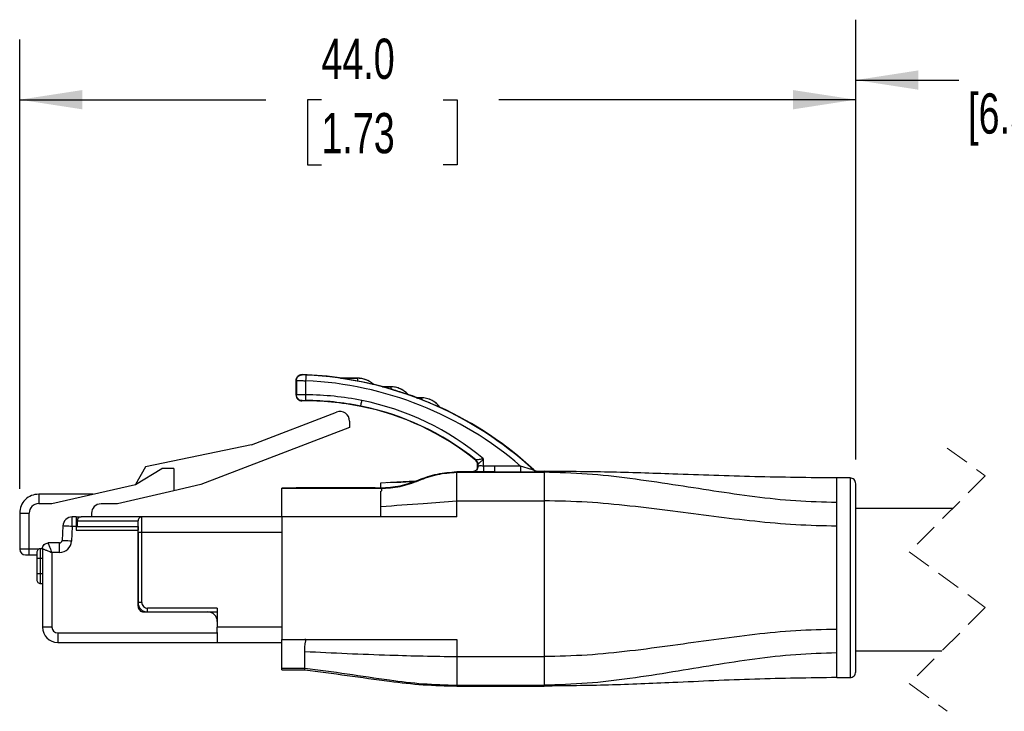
# Model space of a CAD drawing. Header units: millimetres. Extents: x 6 to 273, y 6 to 210.
# Tile 3 of 10: x 79 to 131, y 92 to 128. Entities that reach past the tile are written whole.
import ezdxf

# ---------------------------------------------------------------- set-up
doc = ezdxf.new("R2010")
doc.units = ezdxf.units.MM
doc.linetypes.add('SLD-Dashed', pattern=[1.905, 1.27, -0.635])
doc.linetypes.add('SLD-Solid', pattern=[0])
doc.layers.add('DIMENSIONS', color=140, linetype='SLD-Solid', lineweight=25)
doc.styles.add('SLDTEXTSTYLE0', font='TXT', dxfattribs={"width": 0.7})
doc.dimstyles.new('SLDDIMSTYLE0', dxfattribs={"dimtxt": 2.158008, "dimasz": 3.302, "dimexe": 0, "dimexo": 0.0625, "dimgap": 0.539502, "dimtad": 0, "dimtih": 1, "dimtoh": 1, "dimdec": 1, "dimrnd": 1e-09, "dimzin": 4, "dimdsep": 46, "dimtxsty": 'SLDTEXTSTYLE0', "dimsah": 1, "dimcen": 0.09, "dimadec": 0, "dimazin": 1, "dimtfac": 1, "dimtdec": 1, "dimtofl": 0, "dimtmove": 0, "dimatfit": 3, "dimfxl": 0, "dimfrac": 2, "dimtolj": 1, "dimtzin": 12, "dimarcsym": 0})
doc.dimstyles.new('SLDDIMSTYLE1', dxfattribs={"dimtxt": 2.158008, "dimasz": 3.302, "dimexe": 0, "dimexo": 0.0625, "dimgap": 0.539502, "dimtad": 0, "dimtih": 1, "dimtoh": 1, "dimdec": 1, "dimrnd": 1e-09, "dimzin": 12, "dimdsep": 46, "dimtxsty": 'SLDTEXTSTYLE0', "dimsah": 1, "dimcen": 0.09, "dimadec": 0, "dimazin": 3, "dimtfac": 1, "dimtdec": 1, "dimtofl": 0, "dimtmove": 0, "dimatfit": 3, "dimfxl": 0, "dimfrac": 2, "dimtolj": 1, "dimtzin": 12, "dimarcsym": 0})

# ---------------------------------------------------------------- blocks, each defined once
blk = doc.blocks.new('_D')
at = {"layer": 'DIMENSIONS'}
for p, q in [((79.464, 103.512), (79.464, 127.168)), ((123.464, 105.062), (123.464, 127.168)), ((79.464, 123.993), (92.419, 123.993)), ((95.344, 123.993), (94.619, 123.993)), ((94.619, 123.993), (94.619, 120.563)), ((101.756, 123.993), (102.481, 123.993)), ((102.481, 123.993), (102.481, 120.563)), ((123.464, 123.993), (104.68, 123.993)), ((94.619, 120.563), (95.344, 120.563)), ((102.481, 120.563), (101.756, 120.563))]:
    blk.add_line(p, q, dxfattribs=at)
for points in [[(79.464, 123.993), (82.766, 123.485), (82.766, 124.501)], [(123.464, 123.993), (120.162, 124.501), (120.162, 123.485)]]:
    blk.add_solid(points, dxfattribs=at)
at = {"layer": 'DIMENSIONS', "char_height": 2.1167, "attachment_point": 1, "style": 'SLDTEXTSTYLE0'}
for s, insert in [('44.0', (95.344, 127.205)), ('1.73', (95.344, 123.292))]:
    blk.add_mtext(s, dxfattribs=dict(at, insert=insert))
blk = doc.blocks.new('_D_1')
at = {"layer": 'DIMENSIONS'}
for p, q in [((123.464, 105.062), (123.464, 128.201)), ((150.731, 104.612), (150.731, 128.201)), ((144.104, 126.438), (142.693, 123.615)), ((144.809, 125.026), (144.104, 126.438)), ((123.464, 125.026), (128.896, 125.026)), ((141.987, 125.026), (140.407, 125.026)), ((142.693, 123.615), (141.987, 125.026)), ((150.731, 125.026), (144.809, 125.026))]:
    blk.add_line(p, q, dxfattribs=at)
for points in [[(123.464, 125.026), (126.766, 124.518), (126.766, 125.534)], [(150.731, 125.026), (147.429, 125.534), (147.429, 124.518)]]:
    blk.add_solid(points, dxfattribs=at)
at = {"layer": 'DIMENSIONS', "char_height": 2.1167, "attachment_point": 1, "style": 'SLDTEXTSTYLE0'}
for s, insert in [('2M', (132.564, 127.755)), ('[6.5FT]', (129.38, 124.325))]:
    blk.add_mtext(s, dxfattribs=dict(at, insert=insert))

msp = doc.modelspace()

# ---------------------------------------------------------------- linework, layer by layer
for p, q in [((94.339, 109.519), (94.325, 109.534)), ((96.43, 109.342), (97.233, 109.342)), ((97.233, 109.342), (97.233, 109.341)), ((94.014, 108.448), (94.014, 109.234)), ((94.014, 109.234), (94.028, 109.219)), ((94.028, 109.219), (94.028, 108.462)), ((94.528, 108.465), (94.528, 109.209)), ((97.261, 109.187), (96.369, 109.338)), ((98.603, 108.89), (98.983, 108.89)), ((98.983, 108.89), (98.983, 108.889)), ((94.028, 108.462), (94.014, 108.448)), ((100.385, 108.315), (100.583, 108.315)), ((100.583, 108.315), (100.583, 108.313)), ((94.317, 108.148), (94.331, 108.162)), ((97.414, 107.858), (97.417, 107.874)), ((100.655, 108.196), (100.403, 108.294)), ((91.657, 105.83), (96.145, 107.552)), ((96.824, 107.086), (96.824, 106.742)), ((96.824, 106.742), (89.006, 103.741)), ((91.657, 105.83), (86.084, 104.673)), ((103.468, 105.04), (103.452, 105.033)), ((103.564, 104.799), (103.58, 104.807)), ((103.564, 104.603), (103.564, 104.799)), ((103.58, 104.807), (103.58, 104.718)), ((103.88, 104.721), (103.88, 105.09)), ((105.83, 104.72), (104.464, 104.72)), ((105.83, 104.72), (105.83, 104.42)), ((86.084, 104.673), (85.554, 103.752)), ((85.554, 103.752), (86.94, 104.582)), ((87.574, 104.582), (86.94, 104.582)), ((87.574, 104.582), (87.574, 103.412)), ((102.464, 104.392), (102.464, 104.417)), ((104.464, 104.417), (102.464, 104.417)), ((102.464, 104.244), (102.464, 104.392)), ((102.464, 104.392), (107.064, 104.392)), ((102.464, 102.892), (102.464, 104.244)), ((103.4, 104.443), (103.383, 104.429)), ((104.464, 104.42), (104.464, 104.417)), ((104.464, 104.42), (105.83, 104.42)), ((106.529, 104.521), (106.523, 104.505)), ((106.727, 104.425), (106.732, 104.442)), ((106.732, 104.442), (107.064, 104.442)), ((107.064, 104.442), (107.064, 104.392)), ((107.064, 104.392), (107.064, 102.892)), ((81.157, 102.742), (85.554, 103.752)), ((89.006, 103.741), (87.574, 103.412)), ((98.464, 103.842), (98.978, 103.87)), ((98.464, 103.567), (98.464, 103.842)), ((98.978, 103.87), (100.299, 103.942)), ((123.164, 104.092), (122.464, 104.092)), ((122.464, 102.798), (122.464, 104.092)), ((123.164, 104.092), (123.164, 98.842)), ((123.464, 98.842), (123.464, 103.792)), ((80.464, 103.242), (80.464, 102.742)), ((83.334, 103.242), (80.464, 103.242)), ((87.574, 103.412), (84.614, 102.732)), ((93.264, 103.542), (93.264, 103.553)), ((93.264, 102.042), (93.264, 103.542)), ((98.464, 103.542), (93.264, 103.542)), ((98.164, 103.567), (94.764, 103.567)), ((98.464, 103.542), (98.464, 103.567)), ((98.464, 102.594), (98.464, 103.394)), ((80.464, 102.742), (81.157, 102.742)), ((84.614, 102.732), (83.744, 102.732)), ((102.464, 102.042), (102.464, 102.892)), ((102.464, 102.892), (107.064, 102.892)), ((107.064, 102.892), (107.064, 94.692)), ((122.464, 101.556), (122.464, 102.798)), ((79.464, 102.242), (79.964, 102.242)), ((79.464, 102.242), (79.464, 100.342)), ((79.464, 102.242), (79.464, 101.002)), ((79.964, 100.342), (79.964, 102.242)), ((83.244, 102.232), (83.244, 102.042)), ((98.464, 102.042), (98.464, 102.594)), ((128.571, 102.492), (123.464, 102.492)), ((81.735, 101.568), (81.694, 100.795)), ((82.234, 101.542), (82.234, 102.042)), ((82.444, 102.042), (82.234, 102.042)), ((82.444, 102.042), (82.444, 101.542)), ((82.444, 102.042), (82.694, 102.042)), ((82.494, 101.842), (85.694, 101.842)), ((82.494, 101.842), (82.494, 101.542)), ((85.894, 102.042), (82.694, 102.042)), ((85.694, 101.242), (85.694, 101.842)), ((85.894, 101.242), (85.894, 102.042)), ((93.264, 102.042), (85.894, 102.042)), ((98.464, 102.042), (93.264, 102.042)), ((93.264, 102.042), (93.264, 95.592)), ((102.464, 102.042), (98.464, 102.042)), ((82.234, 101.542), (82.193, 100.769)), ((82.444, 101.542), (82.234, 101.542)), ((82.444, 101.542), (82.444, 101.342)), ((82.444, 101.542), (85.694, 101.542)), ((82.444, 101.342), (85.694, 101.342)), ((85.694, 101.542), (85.694, 101.342)), ((85.694, 101.542), (85.694, 101.542)), ((85.694, 97.342), (85.694, 101.342)), ((85.694, 101.242), (85.694, 97.542)), ((85.694, 101.242), (85.894, 101.242)), ((85.894, 97.542), (85.894, 101.242)), ((85.894, 101.242), (93.264, 101.242)), ((122.464, 96.128), (122.464, 101.556)), ((79.464, 101.002), (79.464, 100.342)), ((81.564, 100.672), (80.964, 100.672)), ((81.564, 100.172), (81.564, 100.672)), ((79.964, 100.342), (79.464, 100.342)), ((79.764, 100.042), (79.964, 100.042)), ((80.459, 100.342), (79.964, 100.342)), ((79.964, 100.042), (79.964, 100.342)), ((79.964, 100.042), (80.364, 100.042)), ((80.364, 100.172), (80.364, 99.872)), ((80.564, 99.872), (80.564, 100.372)), ((80.664, 100.372), (80.564, 100.372)), ((80.664, 100.372), (80.664, 96.242)), ((81.164, 100.172), (81.164, 96.242)), ((81.564, 100.172), (81.164, 100.172)), ((80.364, 99.872), (80.364, 99.042)), ((80.364, 99.872), (80.564, 99.872)), ((80.564, 99.042), (80.564, 99.872)), ((80.564, 99.872), (80.664, 99.872)), ((80.364, 99.042), (80.364, 98.742)), ((80.564, 99.042), (80.364, 99.042)), ((80.664, 99.042), (80.564, 99.042)), ((80.564, 98.542), (80.564, 99.042)), ((80.564, 98.542), (80.664, 98.542)), ((123.164, 98.842), (123.164, 93.592)), ((123.464, 93.892), (123.464, 98.842)), ((80.664, 98.192), (80.664, 96.242)), ((85.694, 97.649), (85.694, 97.649)), ((85.894, 97.542), (85.694, 97.542)), ((85.764, 97.149), (85.764, 97.287)), ((85.994, 97.042), (89.364, 97.042)), ((89.864, 97.242), (86.194, 97.242)), ((86.194, 97.042), (86.194, 97.242)), ((89.364, 97.042), (89.864, 97.042)), ((89.864, 97.242), (89.864, 96.242)), ((81.164, 96.242), (80.664, 96.242)), ((81.464, 95.942), (89.864, 95.942)), ((81.464, 95.942), (81.464, 95.442)), ((89.864, 95.964), (89.864, 96.242)), ((93.264, 96.242), (89.864, 96.242)), ((89.864, 95.964), (89.864, 95.942)), ((89.864, 95.942), (89.864, 95.442)), ((122.464, 94.886), (122.464, 96.128)), ((81.464, 95.442), (89.864, 95.442)), ((89.864, 95.442), (93.264, 95.442)), ((93.264, 95.592), (94.464, 95.592)), ((93.264, 94.092), (93.264, 95.592)), ((94.464, 95.592), (102.464, 95.592)), ((102.464, 95.592), (102.464, 94.692)), ((94.464, 94.092), (94.464, 94.965)), ((122.464, 93.592), (122.464, 94.886)), ((123.464, 94.992), (127.996, 94.992)), ((102.464, 94.692), (107.064, 94.692)), ((102.464, 94.692), (102.464, 93.192)), ((107.064, 94.692), (107.064, 93.192)), ((93.264, 94.092), (94.464, 94.092)), ((93.264, 93.992), (93.264, 94.092)), ((93.264, 93.992), (94.464, 93.992)), ((94.464, 93.992), (94.464, 94.092)), ((122.464, 93.592), (123.164, 93.592)), ((102.464, 93.192), (107.064, 93.192)), ((102.464, 93.192), (102.464, 93.142)), ((102.464, 93.142), (107.064, 93.142)), ((107.064, 93.192), (107.064, 93.142))]:
    msp.add_line(p, q)
at = {"color": 7, "linetype": 'SLD-Dashed', "lineweight": 18}
for p, q in [((128.284, 105.667), (130.284, 104.205)), ((130.284, 104.205), (126.284, 100.205)), ((126.284, 100.205), (130.284, 97.28)), ((130.284, 97.28), (126.284, 93.28)), ((126.284, 93.28), (128.284, 91.817))]:
    msp.add_line(p, q, dxfattribs=at)
at = {"flags": 128}
for points in [[(94.528, 109.209), (94.534, 109.323), (94.538, 109.42), (94.541, 109.485), (94.542, 109.509)], [(96.35, 109.341), (96.36, 109.341), (96.37, 109.341), (96.38, 109.341), (96.39, 109.341), (96.4, 109.342), (96.41, 109.342), (96.42, 109.342), (96.43, 109.342)], [(97.233, 109.341), (96.727, 109.341), (96.507, 109.341), (96.35, 109.341)], [(98.56, 108.889), (98.584, 108.89), (98.603, 108.89)], [(94.527, 108.165), (94.527, 108.188), (94.527, 108.254), (94.528, 108.351), (94.528, 108.465)], [(100.353, 108.313), (100.371, 108.314), (100.385, 108.315)], [(97.417, 107.874), (97.419, 107.88), (97.422, 107.897), (97.427, 107.924), (97.435, 107.961), (97.444, 108.005), (97.454, 108.056), (97.465, 108.111), (97.476, 108.168)], [(103.88, 104.721), (103.88, 104.607), (103.879, 104.51), (103.879, 104.445), (103.879, 104.421)], [(82.234, 101.542), (82.136, 101.547), (82.043, 101.552), (81.956, 101.557), (81.881, 101.561), (81.819, 101.564), (81.773, 101.566), (81.744, 101.568), (81.735, 101.568)], [(82.193, 100.769), (82.096, 100.774), (82.002, 100.779), (81.916, 100.784), (81.84, 100.788), (81.778, 100.791), (81.732, 100.793), (81.704, 100.795), (81.694, 100.795)]]:
    msp.add_lwpolyline(points, dxfattribs=at)
for centre, radius, start, end in [((93.657, 90.545), 19, 81.6098, 87.9866), ((93.657, 90.545), 18.984, 47.3337, 87.3282), ((97.233, 108.092), 1.25, 48.4822, 90.0001), ((93.657, 90.545), 18.684, 49.3436, 87.3282), ((93.657, 90.546), 18.987, 76.7903, 79.0593), ((97.252, 108.204), 1.154, 44.4064, 45.5231), ((93.656, 90.54), 19.005, 74.9109, 76.5977), ((93.654, 90.535), 18.998, 73.5573, 74.9218), ((98.983, 107.64), 1.25, 42.8957, 90.0001), ((94.475, 93.149), 15.316, 78.6991, 89.8002), ((99.029, 107.763), 1.134, 38.8166, 39.9606), ((93.656, 90.541), 19.005, 69.264, 70.8234), ((100.583, 107.065), 1.25, 36.7804, 89.9998), ((94.475, 93.149), 15, 78.6991, 90.6013), ((94.475, 93.149), 15.016, 78.699, 89.8002), ((94.671, 94.13), 14, 51.1517, 78.699), ((94.671, 94.13), 14.016, 51.1202, 78.6991), ((94.671, 94.13), 14.316, 49.9623, 78.6991), ((100.634, 107.178), 1.142, 32.6721, 33.7838), ((93.657, 90.545), 19, 47.356, 65.3431), ((96.324, 107.086), 0.5, 0, 110.9999), ((106.733, 104.745), 0.303, 227.5548, 269.8015), ((123.164, 103.792), 0.3, 359.9995, 90.0004), ((94.389, 63.003), 40.565, 89.4704, 91.5893), ((98.239, 111.679), 8.112, 269.4703, 271.5893), ((80.464, 102.242), 0.5, 90.0002, 179.9999), ((83.744, 102.232), 0.5, 90.0003, 179.9996), ((82.234, 101.542), 0.5, 89.9996, 177.0003), ((82.694, 101.842), 0.2, 90.0001, 180.001), ((85.894, 101.842), 0.2, 90.0001, 180.0011), ((81.564, 100.802), 0.13, 269.9993, 356.9987), ((81.564, 100.802), 0.63, 269.9995, 357), ((79.764, 100.342), 0.3, 180.0014, 269.9982), ((80.564, 100.172), 0.2, 89.998, 180.0011), ((80.564, 98.742), 0.2, 179.9989, 270.002), ((86.194, 97.542), 0.5, 179.999, 270.0003), ((86.194, 97.542), 0.3, 179.9989, 270.0006), ((85.994, 97.342), 0.3, 179.9989, 270.0006), ((89.364, 96.542), 0.5, 0.0004, 89.9997), ((81.464, 96.242), 0.8, 180.0007, 269.9997), ((81.464, 96.242), 0.3, 180.0014, 269.9996), ((123.164, 93.892), 0.3, 269.9996, 0.0005)]:
    msp.add_arc(centre, radius, start, end)
for points, knots in [([(94.014, 109.234), (94.015, 109.254), (94.018, 109.294), (94.037, 109.352), (94.066, 109.405), (94.104, 109.451), (94.152, 109.488), (94.206, 109.515), (94.264, 109.532), (94.305, 109.533), (94.325, 109.534)], [0, 0, 0, 0, 0.125042, 0.250198, 0.375257, 0.500001, 0.624741, 0.749803, 0.874953, 1, 1, 1, 1]), ([(94.028, 109.219), (94.029, 109.239), (94.032, 109.28), (94.051, 109.337), (94.08, 109.39), (94.118, 109.437), (94.166, 109.474), (94.22, 109.501), (94.279, 109.518), (94.319, 109.519), (94.339, 109.519)], [0, 0, 0, 0, 0.125042, 0.250198, 0.375261, 0.500004, 0.624742, 0.749807, 0.874964, 1, 1, 1, 1]), ([(94.542, 109.509), (94.516, 109.51), (94.469, 109.512), (94.406, 109.515), (94.364, 109.517), (94.344, 109.519), (94.339, 109.519)], [0, 0, 0, 0, 0.380194, 0.703517, 0.919971, 1, 1, 1, 1]), ([(96.35, 109.341), (96.35, 109.341), (96.352, 109.34), (96.355, 109.34), (96.36, 109.339), (96.365, 109.338), (96.368, 109.338), (96.369, 109.338)], [0, 0, 0, 0, 0.037335, 0.226806, 0.564404, 0.769978, 1, 1, 1, 1]), ([(97.261, 109.187), (97.26, 109.208), (97.257, 109.246), (97.249, 109.293), (97.246, 109.326), (97.236, 109.338), (97.233, 109.341)], [0, 0, 0, 0, 0.40193, 0.713772, 0.914408, 1, 1, 1, 1]), ([(98.077, 109.012), (98.031, 109.051), (97.917, 109.147), (97.711, 109.254), (97.472, 109.328), (97.312, 109.337), (97.233, 109.341)], [0, 0, 0, 0, 0.195166, 0.483671, 0.74191, 1, 1, 1, 1]), ([(94.028, 109.219), (94.041, 109.219), (94.09, 109.217), (94.186, 109.216), (94.302, 109.213), (94.42, 109.211), (94.49, 109.21), (94.528, 109.209)], [0, 0, 0, 0, 0.075813, 0.296157, 0.576994, 0.77205, 1, 1, 1, 1]), ([(98.077, 109.012), (98.075, 109.012), (98.068, 109.013), (98.051, 109.017), (98.03, 109.022), (98.012, 109.026), (98.002, 109.029), (97.998, 109.03), (97.996, 109.03)], [0, 0, 0, 0, 0.060384, 0.273135, 0.616571, 0.844513, 0.941209, 1, 1, 1, 1]), ([(98.56, 108.889), (98.561, 108.889), (98.564, 108.887), (98.572, 108.886), (98.581, 108.883), (98.588, 108.881), (98.593, 108.88), (98.595, 108.879), (98.596, 108.879)], [0, 0, 0, 0, 0.066432, 0.285954, 0.599368, 0.810366, 0.904078, 1, 1, 1, 1]), ([(98.983, 108.889), (98.9, 108.889), (98.76, 108.889), (98.619, 108.889), (98.561, 108.889)], [0, 0, 0, 0, 0.584119, 1, 1, 1, 1]), ([(99.032, 108.756), (99.029, 108.774), (99.024, 108.807), (99.012, 108.848), (99.002, 108.879), (98.988, 108.886), (98.983, 108.889)], [0, 0, 0, 0, 0.381947, 0.679341, 0.883239, 1, 1, 1, 1]), ([(99.913, 108.474), (99.865, 108.522), (99.746, 108.643), (99.52, 108.779), (99.252, 108.873), (99.072, 108.884), (98.983, 108.889)], [0, 0, 0, 0, 0.19373, 0.486028, 0.744546, 1, 1, 1, 1]), ([(94.014, 108.448), (94.019, 108.409), (94.028, 108.33), (94.098, 108.23), (94.199, 108.161), (94.278, 108.153), (94.317, 108.148)], [0, 0, 0, 0, 0.250187, 0.5, 0.749811, 1, 1, 1, 1]), ([(94.528, 108.465), (94.465, 108.465), (94.347, 108.464), (94.194, 108.464), (94.091, 108.463), (94.041, 108.463), (94.028, 108.462)], [0, 0, 0, 0, 0.380674, 0.70403, 0.921379, 1, 1, 1, 1]), ([(94.331, 108.162), (94.292, 108.167), (94.213, 108.175), (94.112, 108.244), (94.042, 108.344), (94.033, 108.423), (94.028, 108.462)], [0, 0, 0, 0, 0.2501859, 0.4999985, 0.7498127, 1, 1, 1, 1]), ([(99.834, 108.499), (99.833, 108.5), (99.83, 108.501), (99.823, 108.503), (99.81, 108.508), (99.787, 108.516), (99.745, 108.53), (99.67, 108.555), (99.548, 108.596), (99.389, 108.647), (99.211, 108.702), (99.091, 108.738), (99.032, 108.756)], [0, 0, 0, 0, 0.003927, 0.011785, 0.026739, 0.053196, 0.100324, 0.184458, 0.334812, 0.556462, 0.778287, 1, 1, 1, 1]), ([(99.913, 108.474), (99.911, 108.474), (99.904, 108.476), (99.889, 108.481), (99.87, 108.487), (99.853, 108.493), (99.842, 108.497), (99.837, 108.499), (99.834, 108.499)], [0, 0, 0, 0, 0.060327, 0.2580474, 0.5883407, 0.79096, 0.9055914, 1, 1, 1, 1]), ([(100.353, 108.313), (100.354, 108.313), (100.359, 108.311), (100.369, 108.307), (100.382, 108.302), (100.393, 108.297), (100.4, 108.295), (100.403, 108.294)], [0, 0, 0, 0, 0.065596, 0.285741, 0.632225, 0.813482, 1, 1, 1, 1]), ([(100.583, 108.313), (100.538, 108.313), (100.462, 108.313), (100.385, 108.313), (100.354, 108.313)], [0, 0, 0, 0, 0.582886, 1, 1, 1, 1]), ([(100.655, 108.196), (100.651, 108.212), (100.643, 108.242), (100.626, 108.279), (100.607, 108.307), (100.59, 108.311), (100.583, 108.313)], [0, 0, 0, 0, 0.354245, 0.638078, 0.847308, 1, 1, 1, 1]), ([(101.596, 107.795), (101.572, 107.826), (101.516, 107.899), (101.38, 108.035), (101.169, 108.181), (100.884, 108.293), (100.682, 108.307), (100.583, 108.313)], [0, 0, 0, 0, 0.099234, 0.2335, 0.489056, 0.746893, 1, 1, 1, 1]), ([(94.331, 108.162), (94.336, 108.163), (94.356, 108.164), (94.396, 108.164), (94.456, 108.165), (94.502, 108.165), (94.527, 108.165)], [0, 0, 0, 0, 0.07989, 0.296246, 0.619636, 1, 1, 1, 1]), ([(101.519, 107.828), (101.518, 107.829), (101.517, 107.829), (101.516, 107.829), (101.515, 107.83), (101.513, 107.831), (101.509, 107.833), (101.501, 107.836), (101.487, 107.843), (101.463, 107.854), (101.419, 107.874), (101.34, 107.909), (101.211, 107.965), (101.04, 108.038), (100.848, 108.118), (100.719, 108.17), (100.655, 108.196)], [0, 0, 0, 0, 0.002171, 0.002633, 0.003531, 0.005427, 0.009907, 0.018426, 0.033139, 0.058922, 0.104908, 0.187144, 0.3342, 0.55636, 0.778971, 1, 1, 1, 1]), ([(101.596, 107.794), (101.594, 107.795), (101.587, 107.798), (101.572, 107.805), (101.553, 107.813), (101.534, 107.821), (101.524, 107.826), (101.519, 107.828)], [0, 0, 0, 0, 0.060604, 0.27365, 0.605743, 0.790031, 1, 1, 1, 1]), ([(103.58, 104.718), (103.576, 104.679), (103.567, 104.603), (103.502, 104.509), (103.44, 104.453), (103.401, 104.444), (103.398, 104.444)], [0, 0, 0, 0, 0.326477, 0.652536, 0.978584, 1, 1, 1, 1]), ([(103.564, 104.799), (103.557, 104.85), (103.545, 104.941), (103.481, 105.005), (103.452, 105.033)], [0, 0, 0, 0, 0.559074, 1, 1, 1, 1]), ([(103.88, 105.09), (103.822, 105.082), (103.728, 105.07), (103.614, 105.056), (103.546, 105.048), (103.506, 105.043), (103.482, 105.041), (103.471, 105.041), (103.468, 105.04)], [0, 0, 0, 0, 0.426248, 0.685741, 0.824978, 0.922759, 0.980355, 1, 1, 1, 1]), ([(103.468, 105.04), (103.503, 105.003), (103.566, 104.937), (103.576, 104.847), (103.58, 104.807)], [0, 0, 0, 0, 0.559078, 1, 1, 1, 1]), ([(103.58, 104.807), (103.582, 104.809), (103.589, 104.817), (103.606, 104.834), (103.635, 104.862), (103.685, 104.909), (103.768, 104.987), (103.837, 105.051), (103.88, 105.09)], [0, 0, 0, 0, 0.019803, 0.077719, 0.175734, 0.313141, 0.579718, 1, 1, 1, 1]), ([(103.88, 104.721), (103.842, 104.721), (103.775, 104.722), (103.704, 104.723), (103.65, 104.723), (103.617, 104.72), (103.588, 104.718), (103.58, 104.718)], [0, 0, 0, 0, 0.379228, 0.674821, 0.703666, 0.921206, 1, 1, 1, 1]), ([(104.464, 104.72), (104.355, 104.72), (104.161, 104.72), (103.966, 104.721), (103.88, 104.721)], [0, 0, 0, 0, 0.559996, 1, 1, 1, 1]), ([(104.464, 104.42), (104.464, 104.428), (104.464, 104.457), (104.464, 104.519), (104.464, 104.611), (104.464, 104.682), (104.464, 104.72)], [0, 0, 0, 0, 0.078758, 0.296141, 0.619436, 1, 1, 1, 1]), ([(106.523, 104.505), (106.522, 104.505), (106.517, 104.506), (106.496, 104.513), (106.451, 104.527), (106.373, 104.55), (106.163, 104.615), (105.979, 104.673), (105.83, 104.72)], [0, 0, 0, 0, 0.0054463, 0.022102, 0.0892224, 0.2013385, 0.3578389, 1, 1, 1, 1]), ([(98.464, 103.567), (98.807, 103.591), (99.494, 103.639), (100.463, 103.995), (101.435, 104.346), (102.121, 104.393), (102.464, 104.417)], [0, 0, 0, 0, 0.249754, 0.499994, 0.75022, 1, 1, 1, 1]), ([(98.464, 103.542), (98.808, 103.562), (99.495, 103.603), (100.467, 103.956), (101.433, 104.325), (102.121, 104.37), (102.464, 104.392)], [0, 0, 0, 0, 0.249871, 0.500005, 0.750195, 1, 1, 1, 1]), ([(103.34, 104.421), (103.303, 104.42), (103.244, 104.419), (103.186, 104.417), (103.165, 104.417)], [0, 0, 0, 0, 0.644798, 1, 1, 1, 1]), ([(103.544, 104.585), (103.53, 104.559), (103.498, 104.5), (103.408, 104.437), (103.333, 104.424), (103.295, 104.418)], [0, 0, 0, 0, 0.278321, 0.638946, 1, 1, 1, 1]), ([(103.34, 104.42), (103.348, 104.421), (103.377, 104.422), (103.406, 104.422), (103.428, 104.423)], [0, 0, 0, 0, 0.270131, 1, 1, 1, 1]), ([(103.428, 104.423), (103.434, 104.423), (103.478, 104.424), (103.522, 104.423), (103.559, 104.423)], [0, 0, 0, 0, 0.148039, 1, 1, 1, 1]), ([(103.559, 104.423), (103.61, 104.422), (103.717, 104.422), (103.824, 104.421), (103.879, 104.421)], [0, 0, 0, 0, 0.479139, 1, 1, 1, 1]), ([(103.879, 104.421), (103.988, 104.421), (104.183, 104.42), (104.378, 104.42), (104.464, 104.42)], [0, 0, 0, 0, 0.559973, 1, 1, 1, 1]), ([(105.83, 104.42), (106.021, 104.42), (106.287, 104.42), (106.576, 104.423), (106.685, 104.423), (106.718, 104.425), (106.727, 104.425)], [0, 0, 0, 0, 0.637026, 0.889676, 0.96981, 1, 1, 1, 1]), ([(106.523, 104.505), (106.538, 104.493), (106.567, 104.469), (106.617, 104.445), (106.671, 104.428), (106.708, 104.426), (106.727, 104.425)], [0, 0, 0, 0, 0.249958, 0.5000056, 0.7500394, 1, 1, 1, 1]), ([(122.464, 104.092), (121.026, 104.108), (118.151, 104.14), (114.149, 104.291), (110.454, 104.412), (108.195, 104.432), (107.064, 104.442)], [0, 0, 0, 0, 0.280113, 0.559961, 0.779871, 1, 1, 1, 1]), ([(122.464, 102.798), (121.744, 102.816), (120.302, 102.853), (118.145, 103.092), (115.993, 103.4), (113.809, 103.748), (111.589, 104.072), (109.33, 104.332), (107.819, 104.372), (107.064, 104.392)], [0, 0, 0, 0, 0.13939, 0.27924, 0.419637, 0.560281, 0.707415, 0.853967, 1, 1, 1, 1]), ([(100.177, 103.904), (100.094, 103.897), (99.65, 103.858), (99.204, 103.851), (98.842, 103.845)], [0, 0, 0, 0, 0.1882693, 1, 1, 1, 1]), ([(80.464, 103.242), (80.333, 103.227), (80.071, 103.197), (79.741, 102.966), (79.509, 102.635), (79.479, 102.373), (79.464, 102.242)], [0, 0, 0, 0, 0.250001, 0.5, 0.75, 1, 1, 1, 1]), ([(98.464, 103.394), (98.48, 103.402), (98.506, 103.415), (98.54, 103.451), (98.523, 103.511), (98.486, 103.53), (98.464, 103.542)], [0, 0, 0, 0, 0.249027, 0.422468, 0.656462, 1, 1, 1, 1]), ([(98.464, 102.594), (99.211, 102.647), (100.545, 102.743), (101.878, 102.847), (102.464, 102.892)], [0, 0, 0, 0, 0.559978, 1, 1, 1, 1]), ([(122.464, 101.556), (121.744, 101.571), (120.303, 101.601), (118.147, 101.802), (115.994, 102.06), (113.808, 102.352), (111.587, 102.624), (109.329, 102.842), (107.818, 102.875), (107.064, 102.892)], [0, 0, 0, 0, 0.139616, 0.279511, 0.419764, 0.560183, 0.707149, 0.853733, 1, 1, 1, 1]), ([(80.664, 100.372), (80.669, 100.411), (80.678, 100.49), (80.747, 100.589), (80.846, 100.658), (80.925, 100.668), (80.964, 100.672)], [0, 0, 0, 0, 0.249998, 0.500002, 0.75, 1, 1, 1, 1]), ([(81.164, 100.172), (81.149, 100.211), (81.12, 100.282), (81.072, 100.403), (81.031, 100.505), (80.998, 100.588), (80.979, 100.635), (80.969, 100.661), (80.964, 100.672)], [0, 0, 0, 0, 0.231518, 0.43099, 0.721784, 0.844475, 0.931762, 1, 1, 1, 1]), ([(80.664, 100.372), (80.676, 100.367), (80.702, 100.357), (80.748, 100.338), (80.831, 100.305), (80.934, 100.264), (81.054, 100.217), (81.126, 100.188), (81.164, 100.172)], [0, 0, 0, 0, 0.068585, 0.155891, 0.278206, 0.569175, 0.76862, 1, 1, 1, 1]), ([(122.464, 96.128), (121.744, 96.112), (120.302, 96.08), (118.146, 95.864), (115.994, 95.586), (113.808, 95.273), (111.588, 94.98), (109.329, 94.746), (107.819, 94.71), (107.064, 94.692)], [0, 0, 0, 0, 0.139532, 0.279411, 0.419717, 0.560219, 0.707247, 0.853819, 1, 1, 1, 1]), ([(94.464, 94.965), (94.473, 95.133), (94.483, 95.326), (94.519, 95.525), (94.526, 95.564), (94.529, 95.58), (94.53, 95.587), (94.53, 95.589), (94.53, 95.591), (94.529, 95.591), (94.527, 95.592), (94.506, 95.593), (94.485, 95.593), (94.464, 95.592)], [0, 0, 0, 0, 0.724784, 0.830256, 0.875981, 0.89461, 0.900952, 0.904388, 0.905629, 0.906912, 0.908777, 0.911237, 1, 1, 1, 1]), ([(94.464, 94.965), (95.957, 94.894), (98.622, 94.766), (101.29, 94.715), (102.464, 94.692)], [0, 0, 0, 0, 0.559974, 1, 1, 1, 1]), ([(122.464, 94.886), (121.744, 94.866), (120.301, 94.828), (118.145, 94.573), (115.993, 94.246), (113.809, 93.877), (111.59, 93.532), (109.331, 93.255), (107.819, 93.213), (107.064, 93.192)], [0, 0, 0, 0, 0.139292, 0.279122, 0.419581, 0.560324, 0.70753, 0.854069, 1, 1, 1, 1]), ([(94.464, 94.092), (95.21, 93.994), (96.701, 93.799), (98.77, 93.475), (100.692, 93.243), (101.873, 93.209), (102.464, 93.192)], [0, 0, 0, 0, 0.279993, 0.559984, 0.779993, 1, 1, 1, 1]), ([(94.464, 93.992), (95.21, 93.9), (96.701, 93.715), (98.772, 93.409), (100.693, 93.19), (101.874, 93.158), (102.464, 93.142)], [0, 0, 0, 0, 0.279994, 0.559986, 0.779994, 1, 1, 1, 1]), ([(122.464, 93.592), (121.026, 93.571), (118.15, 93.53), (114.149, 93.337), (110.455, 93.18), (108.195, 93.155), (107.064, 93.142)], [0, 0, 0, 0, 0.280081, 0.559971, 0.779902, 1, 1, 1, 1])]:
    msp.add_open_spline(points, degree=3, knots=knots)

# ---------------------------------------------------------------- dimensions: what is measured, and where the dimension line sits
at = {"layer": 'DIMENSIONS'}
dim = msp.add_linear_dim(base=(150.731, 125.026), p1=(123.464, 103.792), p2=(150.731, 103.342), text='2M\\P[6.5FT]', dimstyle='SLDDIMSTYLE1', dxfattribs=at)
dim.commit()
dim.dimension.update_dxf_attribs({"geometry": '_D_1', "text_midpoint": (134.652, 125.026), "dimtype": 160})
dim = msp.add_linear_dim(base=(79.464, 123.993), p1=(123.464, 103.792), p2=(79.464, 102.242), dimstyle='SLDDIMSTYLE0', dxfattribs=at)
dim.commit()
dim.dimension.update_dxf_attribs({"geometry": '_D', "text_midpoint": (98.55, 123.993), "dimtype": 160})

doc.saveas('drawing.dxf')
